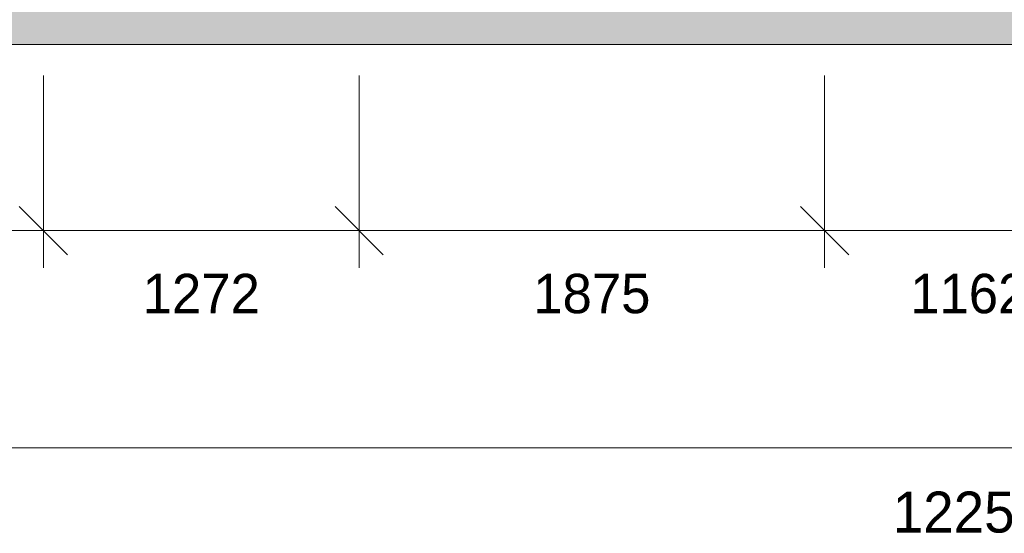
# Model space of a CAD drawing. Header units: millimetres. Extents: x 17 to 413, y 4 to 292.
# Tile 39 of 60: x 203 to 235, y 115 to 131. Entities that reach past the tile are written whole.
import ezdxf
from ezdxf.enums import TextEntityAlignment as Align

# ---------------------------------------------------------------- set-up
doc = ezdxf.new("R2010")
doc.units = ezdxf.units.MM
for name, color, linetype in [('FILL-LIGHT', 7, 'Continuous'), ('LINE-INK', 7, 'Continuous'), ('LINE-STEEL_GREY', 7, 'Continuous'), ('TEXT-INK', 7, 'Continuous')]:
    doc.layers.add(name, color=color, linetype=linetype)

msp = doc.modelspace()

# ---------------------------------------------------------------- hatches: boundary and pattern name
at = {"layer": 'FILL-LIGHT', "true_color": 0xdbdbde}
h = msp.add_hatch(color=254, dxfattribs=at)
h.dxf.hatch_style = 1
h.paths.add_polyline_path([(178.09, 131.852), (288.91, 131.852), (288.91, 130.652), (178.09, 130.652)])
h = msp.add_hatch(color=254, dxfattribs=at)
h.dxf.hatch_style = 1
h.paths.add_polyline_path([(178.09, 130.652), (178.09, 131.852), (288.91, 131.852), (288.91, 130.652)])

# ---------------------------------------------------------------- linework, layer by layer
at = {"layer": 'LINE-INK', "lineweight": 5}
for p, q in [((203.674, 129.652), (203.674, 123.452)), ((213.85, 129.652), (213.85, 123.452)), ((228.85, 129.652), (228.85, 123.452)), ((202.897, 125.43), (204.452, 123.874)), ((213.073, 125.43), (214.628, 123.874)), ((228.073, 125.43), (229.628, 123.874)), ((184.49, 124.652), (282.514, 124.652)), ((184.49, 117.652), (282.514, 117.652))]:
    msp.add_line(p, q, dxfattribs=at)
at = {"layer": 'LINE-STEEL_GREY', "lineweight": 5}
for points in [[(178.09, 131.852), (288.91, 131.852), (288.91, 130.652), (178.09, 130.652)], [(178.09, 130.652), (178.09, 131.852), (288.91, 131.852), (288.91, 130.652)]]:
    msp.add_lwpolyline(points, close=True, dxfattribs=at)

# ---------------------------------------------------------------- texts
at = {"layer": 'TEXT-INK'}
for s, height, p in [('1272', 1.27, (208.762, 121.988)), ('1875', 1.27, (221.35, 121.988)), ('1162', 1.27, (233.498, 121.988)), ('12253', 1.3208, (233.502, 114.918))]:
    msp.add_text(s, height=height, dxfattribs=at).set_placement(p, align=Align.CENTER)

doc.saveas('drawing.dxf')
